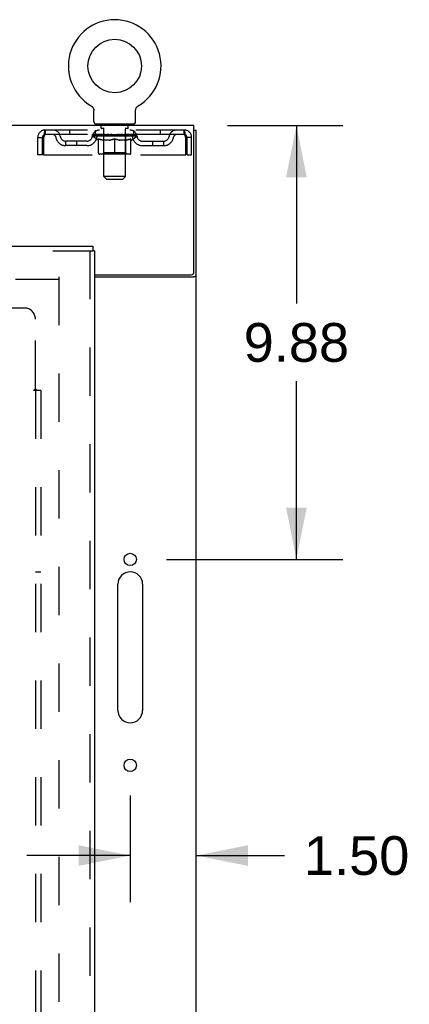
# Model space of a CAD drawing. Header units: inches. Extents: x 0 to 200, y 0 to 129.
# Tile 85 of 97: x 92.45 to 101.31, y 62.79 to 85.2. Entities that reach past the tile are written whole.
import ezdxf

# ---------------------------------------------------------------- set-up
doc = ezdxf.new("R2010")
doc.units = ezdxf.units.IN
doc.header["$LTSCALE"] = 11
doc.header["$MEASUREMENT"] = 0
doc.linetypes.add('HIDDEN', pattern=[0.2, 0.1, -0.1])
doc.layers.get('0').update_dxf_attribs({"linetype": 'CONTINUOUS'})
for name, color, linetype in [('DEFAULT_2', 8, 'HIDDEN'), ('DIMENSIONS', 7, 'CONTINUOUS'), ('DOOR_ASSEMBLY', 7, 'CONTINUOUS'), ('SUBPANEL', 7, 'CONTINUOUS')]:
    doc.layers.add(name, color=color, linetype=linetype)
doc.styles.get("Standard").update_dxf_attribs({"font": 'arial.ttf'})
doc.dimstyles.new('DIMSTYLE_1', dxfattribs={"dimtxt": 0.882353, "dimasz": 1.176471, "dimexe": 0.09, "dimexo": 0.07, "dimgap": 0.0375, "dimtad": 0, "dimtih": 1, "dimtoh": 1, "dimzin": 4, "dimdsep": 46, "dimtxsty": 'Standard', "dimblk": '_FILLED', "dimblk1": '_FILLED', "dimblk2": '_FILLED', "dimcen": 0.09, "dimadec": 3, "dimazin": 1, "dimtfac": 1, "dimtdec": 3, "dimtofl": 0, "dimtmove": 0, "dimatfit": 3, "dimldrblk": '_FILLED', "dimfxl": 0, "dimtolj": 1, "dimtzin": 4, "dimarcsym": 0})

# ---------------------------------------------------------------- blocks, each defined once
blk = doc.blocks.new('_FILLED')
at = {"color": 0, "linetype": 'ByBlock'}
blk.add_solid([(0, 0), (-1, 0.2), (-1, -0.2)], dxfattribs=at)
blk = doc.blocks.new('*D10')
at = {"layer": 'DIMENSIONS', "color": 2, "linetype": 'Continuous'}
for p, q in [((97.173, 82.792), (99.8, 82.792)), ((98.741, 82.792), (98.741, 78.737)), ((98.741, 72.917), (98.741, 76.972)), ((95.785, 72.917), (99.8, 72.917))]:
    blk.add_line(p, q, dxfattribs=at)
at = {"layer": 'DIMENSIONS', "color": 2, "linetype": 'Continuous', "xscale": 1.1764705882, "yscale": 1.1764705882, "zscale": 1.1764705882}
for p, rotation in [((98.741, 82.792), 90), ((98.741, 72.917), 270)]:
    blk.add_blockref('_FILLED', p, dxfattribs=dict(at, rotation=rotation))
at = {"layer": 'DIMENSIONS', "color": 2, "linetype": 'Continuous', "insert": (98.741, 78.296), "char_height": 0.8824, "width": 2.39777, "attachment_point": 2, "line_spacing_factor": 0.9}
blk.add_mtext('9.88', dxfattribs=at)
blk = doc.blocks.new('*D11')
at = {"layer": 'DIMENSIONS', "color": 2, "linetype": 'Continuous'}
for p, q in [((94.961, 67.546), (94.961, 65.117)), ((94.961, 66.176), (92.608, 66.176)), ((96.461, 66.176), (98.471, 66.176))]:
    blk.add_line(p, q, dxfattribs=at)
at = {"layer": 'DIMENSIONS', "color": 2, "linetype": 'Continuous', "xscale": 1.1764705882, "yscale": 1.1764705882, "zscale": 1.1764705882}
blk.add_blockref('_FILLED', (94.961, 66.176), dxfattribs=at)
at = {"layer": 'DIMENSIONS', "color": 2, "linetype": 'Continuous', "xscale": 1.1764705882, "yscale": 1.1764705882, "zscale": 1.1764705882, "rotation": 180}
blk.add_blockref('_FILLED', (96.461, 66.176), dxfattribs=at)
at = {"layer": 'DIMENSIONS', "color": 2, "linetype": 'Continuous', "insert": (98.913, 66.617), "char_height": 0.8824, "width": 2.39777, "attachment_point": 1, "line_spacing_factor": 0.9}
blk.add_mtext('1.50', dxfattribs=at)

msp = doc.modelspace()

# ---------------------------------------------------------------- linework, layer by layer
at = {"color": 7, "linetype": 'Continuous'}
for p, q in [((94.071, 83.239), (94.071, 83.239)), ((94.071, 83.239), (94.075, 83.236)), ((94.075, 83.236), (94.078, 83.234)), ((94.078, 83.234), (94.082, 83.232)), ((94.082, 83.232), (94.085, 83.229)), ((94.085, 83.229), (94.089, 83.226)), ((94.089, 83.226), (94.092, 83.223)), ((94.092, 83.223), (94.095, 83.22)), ((94.095, 83.22), (94.098, 83.217)), ((94.098, 83.217), (94.101, 83.214)), ((94.101, 83.214), (94.104, 83.211)), ((94.104, 83.211), (94.107, 83.207)), ((94.106, 83.207), (94.109, 83.204)), ((94.109, 83.204), (94.112, 83.2)), ((94.112, 83.2), (94.114, 83.197)), ((94.114, 83.197), (94.116, 83.193)), ((94.116, 83.193), (94.118, 83.189)), ((94.118, 83.189), (94.12, 83.185)), ((94.12, 83.185), (94.122, 83.181)), ((94.122, 83.181), (94.124, 83.177)), ((94.124, 83.177), (94.125, 83.173)), ((94.125, 83.173), (94.127, 83.169)), ((94.127, 83.169), (94.128, 83.165)), ((94.128, 83.165), (94.129, 83.161)), ((94.129, 83.161), (94.13, 83.156)), ((95.084, 83.152), (95.085, 83.156)), ((95.085, 83.156), (95.086, 83.161)), ((95.086, 83.161), (95.087, 83.165)), ((95.087, 83.165), (95.088, 83.169)), ((95.088, 83.169), (95.09, 83.173)), ((95.09, 83.173), (95.091, 83.177)), ((95.091, 83.177), (95.093, 83.181)), ((95.093, 83.181), (95.095, 83.185)), ((95.095, 83.185), (95.097, 83.189)), ((95.097, 83.189), (95.099, 83.193)), ((95.099, 83.193), (95.101, 83.197)), ((95.101, 83.197), (95.103, 83.2)), ((95.103, 83.2), (95.106, 83.204)), ((95.106, 83.204), (95.108, 83.207)), ((95.108, 83.207), (95.111, 83.211)), ((95.111, 83.211), (95.114, 83.214)), ((95.114, 83.214), (95.117, 83.217)), ((95.117, 83.217), (95.12, 83.22)), ((95.12, 83.22), (95.123, 83.223)), ((95.123, 83.223), (95.126, 83.226)), ((95.126, 83.226), (95.13, 83.229)), ((95.129, 83.229), (95.133, 83.232)), ((95.133, 83.232), (95.136, 83.234)), ((95.136, 83.234), (95.14, 83.236)), ((95.136, 83.234), (95.138, 83.235)), ((95.14, 83.236), (95.144, 83.239)), ((95.144, 83.239), (95.144, 83.239)), ((94.132, 82.882), (94.132, 83.131)), ((95.082, 83.131), (95.082, 83.135)), ((95.082, 82.882), (95.082, 83.131)), ((94.17, 82.822), (94.17, 82.792)), ((95.045, 82.822), (94.17, 82.822)), ((95.045, 82.822), (95.045, 82.792)), ((96.409, 82.688), (96.461, 82.688))]:
    msp.add_line(p, q, dxfattribs=at)
at = {"color": 3, "linetype": 'Continuous'}
for p, q in [((96.409, 82.792), (56.263, 82.792)), ((96.409, 79.456), (96.409, 82.792)), ((96.461, 14.896), (96.461, 82.688)), ((94.149, 79.396), (96.349, 79.396)), ((94.149, 79.344), (96.392, 79.344)), ((96.415, 79.355), (96.427, 79.359)), ((94.68, 69.479), (94.68, 72.354)), ((95.243, 72.354), (95.243, 69.479))]:
    msp.add_line(p, q, dxfattribs=at)
at = {"color": 7, "linetype": 'Continuous'}
for points in [[(94.13, 83.156), (94.131, 83.152), (94.131, 83.148), (94.132, 83.144), (94.132, 83.139), (94.132, 83.135), (94.132, 83.131)], [(94.132, 83.139), (94.132, 83.135), (94.132, 83.131)], [(95.082, 83.135), (95.083, 83.139), (95.083, 83.144), (95.084, 83.148), (95.084, 83.152)], [(95.082, 83.135), (95.083, 83.139), (95.083, 83.144), (95.084, 83.148), (95.084, 83.152)]]:
    msp.add_lwpolyline(points, dxfattribs=at)
at = {"color": 3, "linetype": 'Continuous'}
for points in [[(96.392, 79.344), (96.393, 79.345), (96.396, 79.347), (96.398, 79.348), (96.401, 79.35), (96.404, 79.351), (96.408, 79.353), (96.412, 79.354), (96.415, 79.355)], [(96.427, 79.359), (96.43, 79.36), (96.434, 79.361), (96.437, 79.363), (96.441, 79.364), (96.443, 79.365), (96.446, 79.367), (96.449, 79.368), (96.451, 79.37), (96.454, 79.371), (96.455, 79.373), (96.457, 79.374), (96.458, 79.376), (96.459, 79.378), (96.46, 79.379), (96.461, 79.381), (96.461, 79.383), (96.461, 79.385)]]:
    msp.add_lwpolyline(points, dxfattribs=at)
at = {"color": 7, "linetype": 'Continuous'}
msp.add_circle((94.607, 84.146), 0.609, dxfattribs=at)
at = {"color": 3, "linetype": 'Continuous'}
for centre in [(94.961, 72.917), (94.961, 68.229)]:
    msp.add_circle(centre, 0.141, dxfattribs=at)
at = {"color": 7, "linetype": 'Continuous'}
for centre, radius, start, end in [((94.607, 84.146), 1.054, 300.3993, 239.6007), ((94.192, 82.882), 0.06, 180, 270), ((95.022, 82.882), 0.06, 270, 360)]:
    msp.add_arc(centre, radius, start, end, dxfattribs=at)
at = {"color": 3, "linetype": 'Continuous'}
for centre, radius, start, end in [((96.349, 79.456), 0.06, 270, 360), ((94.961, 72.354), 0.281, 0, 180), ((94.961, 69.479), 0.281, 180, 360)]:
    msp.add_arc(centre, radius, start, end, dxfattribs=at)
at = {"layer": 'DEFAULT_2', "color": 8, "linetype": 'HIDDEN'}
for p, q in [((94.071, 83.239), (94.071, 83.239)), ((94.077, 83.235), (94.078, 83.234)), ((95.144, 83.239), (95.144, 83.239)), ((94.262, 82.822), (94.262, 82.792)), ((94.297, 82.732), (94.297, 82.812)), ((94.366, 82.722), (94.307, 82.722)), ((94.358, 81.632), (94.358, 82.712)), ((94.907, 82.722), (94.848, 82.722)), ((94.856, 81.632), (94.856, 82.712)), ((94.917, 82.732), (94.917, 82.812)), ((94.952, 82.822), (94.952, 82.792)), ((92.857, 82.126), (92.857, 82.521)), ((92.857, 82.521), (92.961, 82.521)), ((92.961, 82.126), (92.961, 82.521)), ((92.991, 82.521), (92.991, 82.126)), ((93.024, 82.688), (93.024, 82.584)), ((96.19, 82.688), (93.024, 82.688)), ((96.19, 82.584), (93.024, 82.584)), ((93.576, 82.688), (93.576, 82.584)), ((94.101, 82.547), (94.101, 82.584)), ((95.114, 82.547), (94.101, 82.547)), ((94.229, 82.458), (94.101, 82.547)), ((94.109, 82.579), (94.109, 82.584)), ((94.116, 82.576), (94.116, 82.579)), ((94.116, 82.576), (95.099, 82.576)), ((94.123, 82.576), (94.123, 82.579)), ((94.124, 82.576), (94.124, 82.579)), ((94.132, 82.579), (94.132, 82.584)), ((94.145, 82.576), (94.145, 82.579)), ((94.146, 82.576), (94.146, 82.579)), ((94.169, 82.579), (94.169, 82.584)), ((94.17, 82.584), (94.17, 82.688)), ((94.181, 82.576), (94.181, 82.579)), ((94.183, 82.576), (94.183, 82.579)), ((94.346, 82.579), (94.185, 82.579)), ((94.22, 82.579), (94.22, 82.584)), ((94.221, 82.576), (94.221, 82.579)), ((94.221, 82.576), (94.221, 82.579)), ((94.224, 82.576), (94.224, 82.579)), ((94.229, 82.576), (94.229, 82.579)), ((94.229, 82.576), (94.229, 82.579)), ((94.232, 82.576), (94.232, 82.579)), ((94.235, 82.576), (94.235, 82.579)), ((94.237, 82.167), (94.237, 82.492)), ((94.238, 82.576), (94.238, 82.579)), ((94.25, 82.576), (94.25, 82.579)), ((94.264, 82.576), (94.264, 82.579)), ((94.265, 82.576), (94.265, 82.581)), ((94.281, 82.576), (94.281, 82.579)), ((94.281, 82.576), (94.281, 82.579)), ((94.282, 82.579), (94.282, 82.584)), ((94.29, 82.576), (94.29, 82.579)), ((94.293, 82.576), (94.293, 82.579)), ((94.3, 82.576), (94.3, 82.579)), ((94.309, 82.576), (94.309, 82.582)), ((94.322, 82.576), (94.322, 82.579)), ((94.324, 82.576), (94.324, 82.579)), ((94.346, 82.576), (94.346, 82.579)), ((94.4, 82.579), (94.35, 82.579)), ((94.354, 82.579), (94.354, 82.584)), ((94.357, 82.17), (94.357, 82.544)), ((94.36, 82.576), (94.36, 82.579)), ((94.363, 82.576), (94.363, 82.579)), ((94.368, 82.576), (94.368, 82.583)), ((94.372, 82.576), (94.372, 82.579)), ((94.38, 82.576), (94.38, 82.579)), ((94.4, 82.576), (94.4, 82.579)), ((94.459, 82.579), (94.412, 82.579)), ((94.428, 82.576), (94.428, 82.579)), ((94.434, 82.579), (94.434, 82.584)), ((94.437, 82.576), (94.437, 82.579)), ((94.439, 82.576), (94.439, 82.583)), ((94.441, 82.576), (94.441, 82.579)), ((94.447, 82.576), (94.447, 82.579)), ((94.459, 82.576), (94.459, 82.579)), ((94.524, 82.579), (94.48, 82.579)), ((94.491, 82.576), (94.491, 82.579)), ((94.516, 82.579), (94.607, 82.584)), ((94.519, 82.579), (94.519, 82.584)), ((94.52, 82.584), (94.519, 82.584)), ((94.52, 82.579), (94.52, 82.584)), ((94.52, 82.576), (94.52, 82.579)), ((94.523, 82.576), (94.523, 82.579)), ((94.524, 82.576), (94.524, 82.579)), ((94.524, 82.576), (94.524, 82.579)), ((94.591, 82.579), (94.552, 82.579)), ((94.557, 82.576), (94.557, 82.579)), ((94.591, 82.576), (94.591, 82.579)), ((94.605, 82.579), (94.605, 82.579)), ((94.605, 82.576), (94.605, 82.579)), ((94.605, 82.576), (94.605, 82.579)), ((94.607, 82.579), (94.607, 82.584)), ((94.607, 82.138), (94.607, 82.492)), ((94.609, 82.576), (94.609, 82.579)), ((94.609, 82.579), (94.61, 82.579)), ((94.61, 82.576), (94.61, 82.579)), ((94.611, 82.579), (94.663, 82.579)), ((94.624, 82.576), (94.624, 82.579)), ((94.637, 82.579), (94.637, 82.582)), ((94.637, 82.582), (94.699, 82.579)), ((94.654, 82.579), (94.654, 82.581)), ((94.658, 82.576), (94.658, 82.579)), ((94.691, 82.576), (94.691, 82.579)), ((94.691, 82.576), (94.691, 82.579)), ((94.691, 82.579), (94.735, 82.579)), ((94.692, 82.576), (94.692, 82.579)), ((94.695, 82.579), (94.695, 82.584)), ((94.695, 82.579), (94.695, 82.584)), ((94.695, 82.584), (94.695, 82.584)), ((94.695, 82.576), (94.695, 82.579)), ((94.724, 82.576), (94.724, 82.579)), ((94.755, 82.576), (94.755, 82.579)), ((94.755, 82.579), (94.803, 82.579)), ((94.768, 82.576), (94.768, 82.579)), ((94.773, 82.576), (94.773, 82.579)), ((94.776, 82.576), (94.776, 82.583)), ((94.778, 82.576), (94.778, 82.579)), ((94.781, 82.579), (94.781, 82.584)), ((94.786, 82.576), (94.786, 82.579)), ((94.815, 82.576), (94.815, 82.579)), ((94.815, 82.579), (94.865, 82.579)), ((94.834, 82.576), (94.834, 82.579)), ((94.843, 82.576), (94.843, 82.579)), ((94.847, 82.576), (94.847, 82.583)), ((94.851, 82.576), (94.851, 82.579)), ((94.855, 82.576), (94.855, 82.579)), ((94.857, 82.17), (94.857, 82.544)), ((94.86, 82.579), (94.86, 82.584)), ((94.869, 82.576), (94.869, 82.579)), ((94.869, 82.579), (95.03, 82.579)), ((94.89, 82.576), (94.89, 82.579)), ((94.893, 82.576), (94.893, 82.579)), ((94.905, 82.576), (94.905, 82.582)), ((94.914, 82.576), (94.914, 82.579)), ((94.922, 82.576), (94.922, 82.579)), ((94.925, 82.576), (94.925, 82.579)), ((94.933, 82.579), (94.933, 82.584)), ((94.934, 82.576), (94.934, 82.579)), ((94.934, 82.576), (94.934, 82.579)), ((94.95, 82.576), (94.95, 82.581)), ((94.951, 82.576), (94.951, 82.579)), ((94.965, 82.576), (94.965, 82.579)), ((94.976, 82.576), (94.976, 82.579)), ((94.978, 82.167), (94.978, 82.492)), ((94.98, 82.576), (94.98, 82.579)), ((94.983, 82.576), (94.983, 82.579)), ((94.985, 82.576), (94.985, 82.579)), ((94.985, 82.576), (94.985, 82.579)), ((94.986, 82.458), (95.114, 82.547)), ((94.991, 82.576), (94.991, 82.579)), ((94.993, 82.576), (94.993, 82.579)), ((94.994, 82.576), (94.994, 82.579)), ((94.995, 82.579), (94.995, 82.584)), ((95.032, 82.576), (95.032, 82.579)), ((95.034, 82.576), (95.034, 82.579)), ((95.045, 82.584), (95.045, 82.688)), ((95.046, 82.579), (95.046, 82.584)), ((95.069, 82.576), (95.069, 82.579)), ((95.07, 82.576), (95.07, 82.579)), ((95.083, 82.579), (95.083, 82.584)), ((95.091, 82.576), (95.091, 82.579)), ((95.092, 82.576), (95.092, 82.579)), ((95.099, 82.576), (95.099, 82.579)), ((95.106, 82.579), (95.106, 82.584)), ((95.114, 82.547), (95.114, 82.584)), ((95.639, 82.688), (95.639, 82.584)), ((96.19, 82.584), (96.19, 82.688)), ((96.223, 82.126), (96.223, 82.521)), ((96.253, 82.126), (96.253, 82.521)), ((96.357, 82.521), (96.253, 82.521)), ((96.357, 82.126), (96.357, 82.521)), ((93.493, 82.333), (93.493, 82.437)), ((93.976, 82.437), (93.493, 82.437)), ((93.976, 82.333), (93.493, 82.333)), ((93.743, 82.333), (93.743, 82.437)), ((94.229, 82.458), (94.237, 82.458)), ((94.494, 82.458), (94.351, 82.458)), ((94.864, 82.458), (94.72, 82.458)), ((94.978, 82.458), (94.986, 82.458)), ((95.239, 82.437), (95.722, 82.437)), ((95.239, 82.333), (95.722, 82.333)), ((95.472, 82.333), (95.472, 82.437)), ((95.722, 82.333), (95.722, 82.437)), ((92.961, 82.126), (92.857, 82.126)), ((92.991, 82.126), (96.223, 82.126)), ((94.948, 82.138), (94.267, 82.138)), ((94.357, 82.17), (94.326, 82.138)), ((94.857, 82.17), (94.357, 82.17)), ((94.857, 82.17), (94.889, 82.138)), ((96.253, 82.126), (96.357, 82.126)), ((94.856, 81.632), (94.358, 81.632)), ((94.418, 81.572), (94.358, 81.632)), ((94.418, 81.572), (94.796, 81.572)), ((94.796, 81.572), (94.856, 81.632)), ((93.336, 79.344), (93.336, 18.24)), ((59.35, 79.292), (93.322, 79.292))]:
    msp.add_line(p, q, dxfattribs=at)
for points in [[(93.024, 82.688), (93.022, 82.687), (93.02, 82.684), (93.017, 82.679), (93.015, 82.672), (93.013, 82.662), (93.01, 82.652), (93.008, 82.639), (93.006, 82.625), (93.003, 82.61), (93.001, 82.594), (92.998, 82.576), (92.996, 82.558), (92.994, 82.54), (92.991, 82.521)], [(93.024, 82.584), (93.022, 82.584), (93.02, 82.582), (93.017, 82.581), (93.015, 82.578), (93.013, 82.574), (93.01, 82.57), (93.008, 82.566), (93.006, 82.56), (93.003, 82.555), (93.001, 82.548), (92.998, 82.542), (92.996, 82.535), (92.994, 82.528), (92.991, 82.521)], [(94.237, 82.492), (94.258, 82.484), (94.278, 82.477), (94.298, 82.471), (94.318, 82.466), (94.337, 82.461), (94.357, 82.458)], [(94.351, 82.458), (94.332, 82.461), (94.313, 82.466), (94.294, 82.471), (94.275, 82.477), (94.256, 82.484), (94.237, 82.491)], [(94.487, 82.458), (94.507, 82.461), (94.526, 82.466), (94.546, 82.471), (94.566, 82.477), (94.587, 82.485), (94.607, 82.492)], [(94.607, 82.491), (94.588, 82.484), (94.569, 82.477), (94.55, 82.471), (94.531, 82.466), (94.513, 82.461), (94.494, 82.458)], [(94.607, 82.492), (94.628, 82.484), (94.649, 82.477), (94.669, 82.471), (94.689, 82.466), (94.708, 82.461), (94.728, 82.458)], [(94.72, 82.458), (94.702, 82.461), (94.683, 82.466), (94.664, 82.471), (94.646, 82.477), (94.627, 82.484), (94.607, 82.491)], [(94.858, 82.458), (94.878, 82.461), (94.898, 82.466), (94.917, 82.471), (94.937, 82.477), (94.957, 82.484), (94.978, 82.492)], [(94.978, 82.491), (94.958, 82.484), (94.939, 82.477), (94.92, 82.471), (94.901, 82.466), (94.883, 82.461), (94.864, 82.458)], [(96.223, 82.521), (96.221, 82.54), (96.219, 82.558), (96.216, 82.576), (96.214, 82.594), (96.212, 82.61), (96.209, 82.625), (96.207, 82.639), (96.205, 82.652), (96.202, 82.662), (96.2, 82.672), (96.197, 82.679), (96.195, 82.684), (96.193, 82.687), (96.19, 82.688)], [(96.223, 82.521), (96.221, 82.528), (96.219, 82.535), (96.216, 82.542), (96.214, 82.548), (96.212, 82.555), (96.209, 82.56), (96.207, 82.566), (96.205, 82.57), (96.202, 82.574), (96.2, 82.578), (96.197, 82.581), (96.195, 82.582), (96.193, 82.584), (96.19, 82.584)]]:
    msp.add_lwpolyline(points, dxfattribs=at)
for centre, radius, start, end in [((94.287, 82.812), 0.01, 0, 90), ((94.307, 82.732), 0.01, 180, 270), ((94.348, 82.712), 0.01, 0, 90), ((94.866, 82.712), 0.01, 90, 180), ((94.907, 82.732), 0.01, 270, 360), ((94.927, 82.812), 0.01, 90, 180), ((93.024, 82.521), 0.167, 90, 180), ((93.024, 82.521), 0.063, 90, 180), ((93.204, 82.521), 0.167, 8.0716, 90), ((93.204, 82.522), 0.0625, 7.9863, 90), ((93.493, 82.562), 0.229, 187.9863, 270), ((93.493, 82.562), 0.125, 188.0716, 270), ((93.976, 82.562), 0.125, 270, 351.9284), ((93.976, 82.562), 0.229, 270, 352.0137), ((94.265, 82.521), 0.167, 90, 171.9284), ((94.264, 82.522), 0.0625, 90, 172.0137), ((94.326, 82.544), 0.0318, 0, 90), ((94.889, 82.544), 0.0318, 90, 180), ((94.95, 82.521), 0.167, 8.0716, 90), ((94.95, 82.522), 0.0625, 7.9863, 90), ((95.239, 82.562), 0.229, 187.9863, 270), ((95.239, 82.562), 0.125, 188.0716, 270), ((95.722, 82.562), 0.125, 270, 351.9284), ((95.722, 82.562), 0.229, 270, 352.0137), ((96.011, 82.521), 0.167, 90, 171.9284), ((96.011, 82.522), 0.0625, 90, 172.0137), ((96.19, 82.521), 0.167, 0, 90), ((96.19, 82.521), 0.063, 0, 90), ((94.267, 82.167), 0.0296, 180, 270), ((94.948, 82.167), 0.0296, 270, 360)]:
    msp.add_arc(centre, radius, start, end, dxfattribs=at)
for centre, major_axis, ratio, start_param, end_param in [((94.607, 82.584), (0.506, 0.005), 0.05963, 2.96643, 3.140963), ((94.085, 82.575), (0.158, 0), 0.060556, 0.430652, 1.470503), ((94.607, 82.584), (0.506, 0), 0.060556, -3.141593, -2.96706), ((94.085, 82.569), (0.158, 0.002), 0.05963, 1.376596, 1.469874), ((94.607, 82.584), (0.506, 0.011), 0.05688, 2.791345, 2.965878), ((94.066, 82.575), (0.158, 0.002), 0.05963, 0.25549, 1.295341), ((94.121, 82.575), (0.158, -0.002), 0.05963, 0.605815, 1.645666), ((94.607, 82.584), (0.506, -0.005), 0.05963, -2.96643, -2.791898), ((94.121, 82.569), (0.158, 0), 0.060556, 1.551758, 1.645036), ((94.066, 82.569), (0.158, 0.003), 0.05688, 1.20151, 1.294789), ((94.122, 82.571), (0.131, 0.001), 0.05963, 1.065228, 1.614276), ((94.106, 82.571), (0.131, 0.003), 0.05688, 0.890143, 1.43919), ((94.152, 82.571), (0.131, 0), 0.060556, 1.240391, 1.789438), ((94.607, 82.584), (0.506, 0.015), 0.052395, 2.616403, 2.790936), ((94.063, 82.575), (0.158, 0.003), 0.05688, 0.080405, 1.120256), ((94.171, 82.575), (0.158, -0.003), 0.05688, 0.7809, 1.820751), ((94.607, 82.584), (0.506, -0.011), 0.05688, -2.791345, -2.616812), ((94.171, 82.569), (0.158, -0.002), 0.05963, 1.72692, 1.820198), ((94.063, 82.569), (0.158, 0.005), 0.052395, 1.026568, 1.119847), ((94.105, 82.571), (0.131, 0.004), 0.052395, 0.715201, 1.264248), ((94.196, 82.571), (0.131, -0.001), 0.05963, 1.415553, 1.9646), ((94.607, 82.584), (0.506, 0.02), 0.046319, 2.441654, 2.616187), ((94.234, 82.575), (0.158, -0.005), 0.052395, 0.955842, 1.995693), ((94.076, 82.575), (0.158, 0.005), 0.052395, -0.094537, 0.945314), ((94.607, 82.584), (0.506, -0.015), 0.052395, -2.616403, -2.44187), ((94.234, 82.569), (0.158, -0.003), 0.05688, 1.902006, 1.995284), ((94.076, 82.569), (0.158, 0.006), 0.046319, 0.851819, 0.945098), ((94.12, 82.571), (0.131, 0.005), 0.046319, 0.540452, 1.089499), ((94.253, 82.571), (0.131, -0.003), 0.05688, 1.590638, 2.139686), ((94.607, 82.584), (0.506, 0.024), 0.038841, 2.267123, 2.441656), ((94.309, 82.575), (0.158, -0.006), 0.046319, 1.130591, 2.170442), ((94.106, 82.575), (0.158, 0.006), 0.046319, -0.269286, 0.770565), ((94.607, 82.584), (0.506, -0.02), 0.046319, -2.441654, -2.267121), ((94.309, 82.569), (0.158, -0.005), 0.052395, 2.076947, 2.170226), ((94.106, 82.569), (0.158, 0.007), 0.038841, 0.677289, 0.770567), ((94.15, 82.571), (0.131, 0.006), 0.038841, 0.365921, 0.914969), ((94.321, 82.571), (0.131, -0.004), 0.052395, 1.76558, 2.314627), ((94.607, 82.584), (0.506, 0.027), 0.030195, 2.09281, 2.267343), ((94.393, 82.575), (0.158, -0.007), 0.038841, 1.305122, 2.344973), ((94.151, 82.575), (0.158, 0.007), 0.038841, -0.443817, 0.596034), ((94.607, 82.584), (0.506, -0.024), 0.038841, -2.267123, -2.092591), ((94.393, 82.569), (0.158, -0.006), 0.046319, 2.251696, 2.344975), ((94.151, 82.569), (0.158, 0.008), 0.030195, 0.502975, 0.596254), ((94.193, 82.571), (0.131, 0.007), 0.030195, 0.191608, 0.740655), ((94.397, 82.571), (0.131, -0.005), 0.046319, 1.940329, 2.489376), ((94.21, 82.575), (0.158, 0.008), 0.030195, -0.61813, 0.421721), ((94.607, 82.584), (0.506, 0.029), 0.020645, 1.918687, 2.09322), ((94.483, 82.575), (0.158, -0.008), 0.030195, 1.479435, 2.519286), ((94.607, 82.584), (0.506, -0.027), 0.030195, -2.09281, -1.918277), ((94.483, 82.569), (0.158, -0.007), 0.038841, 2.426227, 2.519505), ((94.21, 82.569), (0.158, 0.009), 0.020645, 0.328852, 0.422131), ((94.249, 82.571), (0.131, 0.007), 0.020645, 0.017485, 0.566532), ((94.48, 82.571), (0.131, -0.006), 0.038841, 2.11486, 2.663907), ((94.281, 82.575), (0.158, 0.009), 0.020645, -0.792253, 0.247598), ((94.607, 82.584), (0.506, 0.03), 0.010478, 1.744704, 1.919237), ((94.577, 82.575), (0.158, -0.009), 0.020645, 1.653558, 2.693409), ((94.607, 82.584), (0.506, -0.029), 0.020645, -1.918687, -1.744154), ((94.577, 82.569), (0.158, -0.008), 0.030195, 2.60054, 2.693819), ((94.281, 82.569), (0.158, 0.009), 0.010478, 0.154869, 0.248148), ((94.316, 82.571), (0.131, 0.008), 0.010478, 6.126688, 6.675735), ((94.567, 82.571), (0.131, -0.007), 0.030195, 2.289173, 2.83822), ((94.362, 82.575), (0.158, 0.009), 0.010478, -0.966236, -0.000846), ((94.672, 82.575), (0.158, -0.009), 0.010478, 1.827541, 2.867392), ((94.607, 82.584), (0.506, -0.03), 0.010478, -1.744704, -1.563007), ((94.672, 82.569), (0.158, -0.009), 0.020645, 2.774664, 2.867942), ((94.654, 82.571), (0.131, -0.007), 0.020645, 2.463296, 3.012344), ((94.543, 82.575), (0.158, 0.009), 0.010478, 0.274201, 1.314052), ((94.474, 82.571), (0.131, 0.008), 0.010478, -0.000483, 0.504314), ((94.45, 82.569), (0.158, 0.009), 0.010478, 0.099668, 0.192946), ((94.607, 82.584), (0.506, 0.03), 0.010478, -1.571421, -1.396888), ((94.741, 82.571), (0.131, -0.008), 0.010478, 2.637279, 3.14189), ((94.765, 82.569), (0.158, -0.009), 0.010478, 2.74231, 2.948646), ((94.638, 82.575), (0.158, 0.009), 0.020645, 0.448184, 1.488034), ((94.56, 82.571), (0.131, 0.007), 0.020645, 0.129249, 0.678296), ((94.543, 82.569), (0.158, 0.009), 0.020645, 0.273651, 0.366929), ((94.607, 82.584), (0.506, 0.029), 0.020645, -1.397439, -1.222906), ((94.853, 82.575), (0.158, -0.009), 0.010478, -3.140747, -2.175357), ((94.607, 82.584), (0.506, -0.03), 0.010478, 1.222355, 1.396888), ((94.732, 82.575), (0.158, 0.008), 0.030195, 0.622307, 1.662158), ((94.648, 82.571), (0.131, 0.007), 0.030195, 0.303372, 0.852419), ((94.899, 82.571), (0.131, -0.008), 0.010478, 2.749043, 3.29809), ((94.934, 82.575), (0.158, -0.009), 0.020645, 2.893995, 3.933846), ((94.638, 82.569), (0.158, 0.008), 0.030195, 0.447774, 0.541052), ((94.934, 82.569), (0.158, -0.009), 0.010478, 2.893445, 2.986723), ((94.822, 82.575), (0.158, 0.007), 0.038841, 0.79662, 1.836471), ((94.607, 82.584), (0.506, 0.027), 0.030195, -1.223315, -1.048783), ((94.607, 82.584), (0.506, -0.029), 0.020645, 1.048373, 1.222906), ((94.735, 82.571), (0.131, 0.006), 0.038841, 0.477686, 1.026733), ((94.966, 82.571), (0.131, -0.007), 0.020645, 2.57506, 3.124108), ((95.005, 82.575), (0.158, -0.008), 0.030195, 2.719872, 3.759723), ((94.906, 82.575), (0.158, 0.006), 0.046319, 0.971151, 2.011002), ((94.732, 82.569), (0.158, 0.007), 0.038841, 0.622087, 0.715366), ((95.005, 82.569), (0.158, -0.009), 0.020645, 2.719462, 2.812741), ((94.607, 82.584), (0.506, 0.024), 0.038841, -1.049002, -0.874469), ((94.607, 82.584), (0.506, -0.027), 0.030195, 0.87425, 1.048783), ((94.817, 82.571), (0.131, 0.005), 0.046319, 0.652216, 1.201263), ((94.981, 82.575), (0.158, 0.005), 0.052395, 1.1459, 2.185751), ((95.022, 82.571), (0.131, -0.007), 0.030195, 2.400937, 2.949985), ((95.064, 82.575), (0.158, -0.007), 0.038841, 2.545558, 3.585409), ((94.894, 82.571), (0.131, 0.004), 0.052395, 0.826965, 1.376012), ((94.822, 82.569), (0.158, 0.006), 0.046319, 0.796618, 0.889896), ((95.064, 82.569), (0.158, -0.008), 0.030195, 2.545339, 2.638617), ((95.044, 82.575), (0.158, 0.003), 0.05688, 1.320842, 2.360692), ((94.607, 82.584), (0.506, 0.02), 0.046319, -0.874471, -0.699939), ((94.607, 82.584), (0.506, -0.024), 0.038841, 0.699936, 0.874469), ((95.109, 82.575), (0.158, -0.006), 0.046319, 2.371028, 3.410879), ((95.065, 82.571), (0.131, -0.006), 0.038841, 2.226624, 2.775671), ((95.094, 82.575), (0.158, 0.002), 0.05963, 1.495927, 2.535778), ((94.961, 82.571), (0.131, 0.003), 0.05688, 1.001907, 1.550954), ((95.138, 82.575), (0.158, -0.005), 0.052395, 2.196279, 3.23613), ((95.095, 82.571), (0.131, -0.005), 0.046319, 2.052093, 2.601141), ((94.906, 82.569), (0.158, 0.005), 0.052395, 0.971367, 1.064645), ((95.109, 82.569), (0.158, -0.007), 0.038841, 2.371026, 2.464304), ((95.129, 82.575), (0.158, 0), 0.060556, 1.671089, 2.71094), ((95.152, 82.575), (0.158, -0.003), 0.05688, 2.021337, 3.061188), ((94.607, 82.584), (0.506, 0.015), 0.052395, -0.699723, -0.52519), ((94.607, 82.584), (0.506, -0.02), 0.046319, 0.525406, 0.699939), ((95.149, 82.575), (0.158, -0.002), 0.05963, 1.846251, 2.886102), ((95.018, 82.571), (0.131, 0.001), 0.05963, 1.176993, 1.72604), ((95.11, 82.571), (0.131, -0.004), 0.052395, 1.877344, 2.426392), ((95.063, 82.571), (0.131, 0), 0.060556, 1.352155, 1.901202), ((95.109, 82.571), (0.131, -0.003), 0.05688, 1.702402, 2.25145), ((95.093, 82.571), (0.131, -0.001), 0.05963, 1.527317, 2.076364), ((94.981, 82.569), (0.158, 0.003), 0.05688, 1.146309, 1.239587), ((95.138, 82.569), (0.158, -0.006), 0.046319, 2.196495, 2.289773), ((94.607, 82.584), (0.506, 0.011), 0.05688, -0.524781, -0.350248), ((94.607, 82.584), (0.506, -0.015), 0.052395, 0.350657, 0.52519), ((95.044, 82.569), (0.158, 0.002), 0.05963, 1.321394, 1.414673), ((95.152, 82.569), (0.158, -0.005), 0.052395, 2.021746, 2.115024), ((94.607, 82.584), (0.506, 0.005), 0.05963, -0.349695, -0.175162), ((94.607, 82.584), (0.506, -0.011), 0.05688, 0.175715, 0.350248), ((95.094, 82.569), (0.158, 0), 0.060556, 1.496556, 1.589835), ((95.149, 82.569), (0.158, -0.003), 0.05688, 1.846804, 1.940083), ((95.129, 82.569), (0.158, -0.002), 0.05963, 1.671719, 1.764997), ((94.607, 82.584), (0.506, 0), 0.060556, -0.174533, 0), ((94.607, 82.584), (0.506, -0.005), 0.05963, 0.000629, 0.175162)]:
    msp.add_ellipse(centre, major_axis=major_axis, ratio=ratio, start_param=start_param, end_param=end_param, dxfattribs=at)
at = {"layer": 'DOOR_ASSEMBLY', "color": 3, "linetype": 'Continuous'}
for p, q in [((58.003, 80.042), (94.107, 80.042)), ((94.149, 79.938), (94.149, 17.646))]:
    msp.add_line(p, q, dxfattribs=at)
at = {"layer": 'DOOR_ASSEMBLY', "color": 7, "linetype": 'Continuous'}
for p in [(94.107, 80.042), (94.149, 79.938)]:
    msp.add_line(p, (94.107, 79.938), dxfattribs=at)
at = {"layer": 'DOOR_ASSEMBLY', "color": 8, "linetype": 'HIDDEN'}
for p, q in [((58.003, 79.938), (94.107, 79.938)), ((94.045, 79.938), (94.045, 17.646))]:
    msp.add_line(p, q, dxfattribs=at)
at = {"layer": 'SUBPANEL', "color": 8, "linetype": 'HIDDEN'}
for p, q in [((92.555, 78.636), (90.965, 78.636)), ((92.805, 76.796), (92.805, 78.386)), ((92.844, 76.761), (92.764, 76.761)), ((92.805, 76.761), (92.805, 20.823)), ((92.824, 76.778), (92.817, 76.784)), ((92.93, 76.761), (92.844, 76.761)), ((92.93, 76.761), (92.93, 20.823)), ((92.805, 72.636), (92.93, 72.636))]:
    msp.add_line(p, q, dxfattribs=at)
for points in [[(92.764, 76.761), (92.765, 76.763), (92.766, 76.764), (92.767, 76.766), (92.767, 76.768), (92.769, 76.769), (92.77, 76.771), (92.771, 76.772), (92.773, 76.774), (92.774, 76.775), (92.776, 76.777), (92.778, 76.778), (92.78, 76.779), (92.782, 76.781), (92.784, 76.782), (92.786, 76.783)], [(92.786, 76.783), (92.79, 76.786), (92.793, 76.787), (92.795, 76.789), (92.797, 76.79), (92.8, 76.792), (92.802, 76.793), (92.803, 76.795), (92.805, 76.796)], [(92.817, 76.784), (92.815, 76.786), (92.814, 76.788), (92.812, 76.79), (92.81, 76.792), (92.808, 76.793), (92.807, 76.795), (92.805, 76.796)], [(92.844, 76.761), (92.842, 76.762), (92.839, 76.764), (92.837, 76.766), (92.835, 76.767), (92.834, 76.769), (92.832, 76.77), (92.83, 76.772), (92.828, 76.773), (92.827, 76.775), (92.825, 76.776), (92.824, 76.778)]]:
    msp.add_lwpolyline(points, dxfattribs=at)
msp.add_arc((92.555, 78.386), 0.25, 0, 90, dxfattribs=at)

# ---------------------------------------------------------------- dimensions: what is measured, and where the dimension line sits
at = {"layer": 'DIMENSIONS', "color": 2, "linetype": 'Continuous'}
for base, p1, p2, angle, picture, middle in [((98.740862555, 72.917044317), (97.10291813, 82.792044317), (95.71491813, 72.917044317), 270, '*D10', (98.736434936, 77.849626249)), ((94.961, 66.176), (96.461, 79.344), (94.961, 67.616), 180, '*D11', (100.15, 66.171))]:
    dim = msp.add_linear_dim(base=base, p1=p1, p2=p2, angle=angle, dimstyle='DIMSTYLE_1', dxfattribs=at)
    dim.commit()
    dim.dimension.update_dxf_attribs({"geometry": picture, "text_midpoint": middle, "dimtype": 160})

doc.saveas('drawing.dxf')
